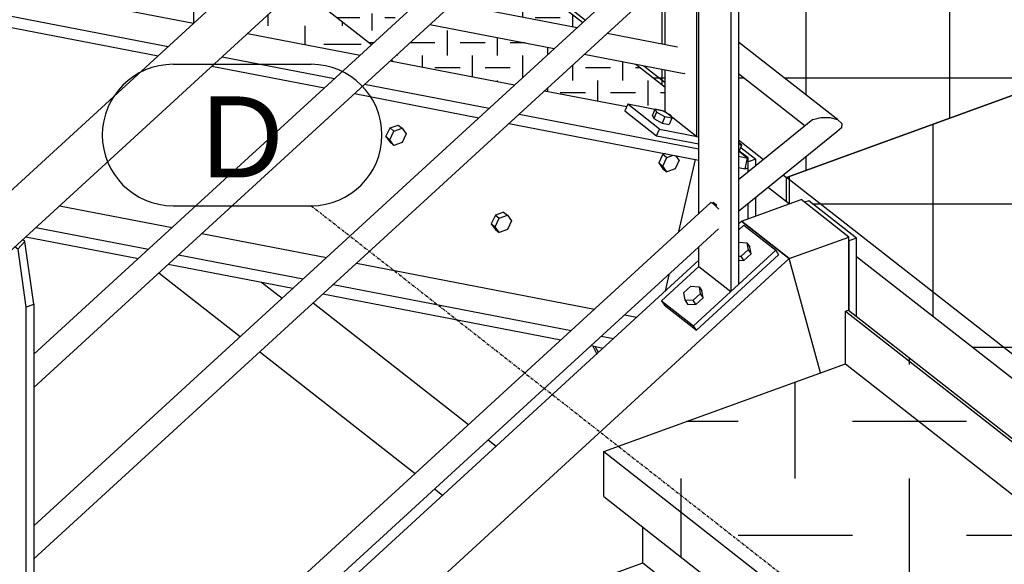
# Model space of a CAD drawing. Header units: millimetres. Extents: x 25 to 224619, y 20 to 11454.
# Tile 90 of 105: x 203071 to 204115, y 4890 to 5468. Entities that reach past the tile are written whole.
import ezdxf

# ---------------------------------------------------------------- set-up
doc = ezdxf.new("R2010")
doc.units = ezdxf.units.MM
doc.linetypes.add('DXK_LINE_DOT3', pattern=[5.9187, 2.979, -0.9799, 0.9799, -0.9799])
for name, color, linetype in [('ACIER_VISIBLE', 7, 'Continuous'), ('BOULONS', 7, 'Continuous'), ('MAILLAGE', 7, 'Continuous')]:
    doc.layers.add(name, color=color, linetype=linetype)
doc.styles.add('Arial', font='arial.ttf', dxfattribs={"height": 0.2})
pattern_1 = [(90, (202780.288, 5961.174), (-26.57725, 26.57725), [26.5772, -26.5772]), (180, (202767, 5974.462), (-26.57725, -26.57725), [26.5772, -26.5772])]
pattern_2 = [(90, (202664.256, 6052.11), (-39.4112, 39.4112), [39.4112, -39.4112]), (180, (202644.55, 6071.814), (-39.4112, -39.4112), [39.4112, -39.4112])]
pattern_3 = [(0, (203904.53, 5862.99), (0, 152.4), []), (90, (203904.53, 5862.99), (-152.4, 9e-15), [])]
pattern_4 = [(90, (203815.36, 4455.5), (-120.411, 120.411), [120.411, -120.411]), (180, (203755.15, 4515.7), (-120.411, -120.411), [120.411, -120.411])]
pattern_5 = [(90, (204256.06, 4859.73), (-120.977, 120.977), [120.977, -120.977]), (180, (204195.58, 4920.22), (-120.977, -120.977), [120.977, -120.977])]

# ---------------------------------------------------------------- blocks, each defined once
blk = doc.blocks.new('GridLine-1649644-35271 - 28025')
at = {"layer": 'MAILLAGE', "color": 7, "linetype": 'Continuous'}
for p, q in [((203233.4, 5420.2), (203380, 5420.2)), ((203233.4, 5270.2), (203380, 5270.2))]:
    blk.add_line(p, q, dxfattribs=at)
at = {"layer": 'MAILLAGE', "color": 7, "linetype": 'DXK_LINE_DOT3'}
blk.add_line((203380, 5270.2), (206606.4, 2741.6), dxfattribs=at)
at = {"layer": 'MAILLAGE', "color": 7, "linetype": 'Continuous'}
for centre, start, end in [((203233.4, 5345.2), 90, 270), ((203380, 5345.2), 270, 90)]:
    blk.add_arc(centre, 75, start, end, dxfattribs=at)
at = {"layer": 'MAILLAGE', "color": 7, "linetype": 'Continuous', "style": 'Arial'}
blk.add_text('D', height=86, dxfattribs=at).set_placement((203263.4, 5300.2))
blk = doc.blocks.new('Part-1649644-28690 - 28025')
at = {"layer": 'ACIER_VISIBLE', "color": 136, "linetype": 'Continuous'}
blk.add_line((203327.3, 5189.1), (203349, 5172.1), dxfattribs=at)
blk = doc.blocks.new('Part-1649644-28131 - 28025')
at = {"layer": 'ACIER_VISIBLE', "color": 136, "linetype": 'Continuous'}
for p, q in [((203833, 5250.8), (203836.3, 5253.8)), ((203836.3, 5253.8), (203886.9, 5214.1)), ((203886.9, 5214.1), (200807.1, 2389.2)), ((203085.8, 4565.5), (203791, 5212.3)), ((203919.9, 5092.9), (203886.9, 5214.1))]:
    blk.add_line(p, q, dxfattribs=at)
blk = doc.blocks.new('Part-1649644-28738 - 28025')
at = {"layer": 'ACIER_VISIBLE', "color": 136, "linetype": 'Continuous'}
for p, q in [((203076.2, 5232.3), (203068.7, 5224.2)), ((203076.2, 5232.3), (203073.9, 5234.2)), ((203085.8, 5165.6), (203076.2, 5232.3)), ((203068.7, 5224.2), (203065.6, 5226.6)), ((203068.7, 5224.2), (203077.5, 5162.6)), ((203043.8, 5189.1), (203047.7, 5210.2)), ((203043.8, 5074), (203043.8, 5189.1)), ((203077.5, 5162.6), (203085.8, 5165.6)), ((203077.5, 5162.6), (203077.5, 4493.8)), ((203085.8, 5165.6), (203085.8, 4501.4)), ((203043.8, 4892.2), (203043.8, 5038.8)), ((203043.8, 4576.7), (203043.8, 4856.9)), ((203043.8, 4520.2), (203043.8, 4541.4)), ((203043.8, 4520.2), (203077.5, 4493.8)), ((203077.5, 4493.8), (203085.8, 4501.4))]:
    blk.add_line(p, q, dxfattribs=at)
blk = doc.blocks.new('Part-1649644-28384 - 28025')
at = {"layer": 'ACIER_VISIBLE', "color": 136, "linetype": 'Continuous'}
for p, q in [((203864.8, 5289.7), (203887, 5272.3)), ((203958.3, 5216.4), (204328.6, 4926.2)), ((204365.8, 4897.1), (204443.7, 4836)), ((204464.4, 4819.7), (204550.6, 4752.2)), ((204571.3, 4736), (204685.8, 4646.2)), ((204727.9, 4613.3), (204771.2, 4579.3)), ((204853.2, 4515.1), (204854.7, 4513.9)), ((204854.7, 4310.9), (204854.7, 4513.9)), ((204832.6, 4328.3), (204854.7, 4310.9)), ((204854.7, 4310.9), (204858.3, 4312.3))]:
    blk.add_line(p, q, dxfattribs=at)
blk = doc.blocks.new('Part-1649644-28798 - 28025')
at = {"layer": 'ACIER_VISIBLE', "color": 136, "linetype": 'Continuous'}
for p, q in [((203085.8, 4930.7), (203799.5, 5585.4)), ((203085.8, 4895.5), (203811.7, 5561.2))]:
    blk.add_line(p, q, dxfattribs=at)
blk = doc.blocks.new('Part-1649644-28392 - 28025')
at = {"linetype": 'Continuous'}
h = blk.add_hatch(dxfattribs=at)
h.set_pattern_fill('', color=8, angle=90, style=0, pattern_type=0)
h.set_pattern_definition(pattern_1)
h.paths.add_polyline_path([(202950.8, 6023.1), (202780.3, 5961.2), (202808.2, 5939.3), (202950.8, 5911.8)])
h = blk.add_hatch(dxfattribs=at)
h.set_pattern_fill('', color=8, angle=90, style=0, pattern_type=0)
h.set_pattern_definition(pattern_1)
h.paths.add_polyline_path([(203144.7, 5874.4), (202992.9, 5993.5), (202992.9, 5903.7), (203060.2, 5890.7), (203067.8, 5889.3)])
h = blk.add_hatch(dxfattribs=at)
h.set_pattern_fill('', color=8, angle=90, style=0, pattern_type=0)
h.set_pattern_definition(pattern_1)
h.paths.add_polyline_path([(202950.8, 5827.5), (202950.8, 5884.9), (202853.7, 5903.6)])
h = blk.add_hatch(dxfattribs=at)
h.set_pattern_fill('', color=8, angle=90, style=0, pattern_type=0)
h.set_pattern_definition(pattern_1)
h.paths.add_polyline_path([(203328.8, 5531.3), (203445.7, 5638.6), (203190.3, 5838.8), (203178.1, 5841.1), (203105.7, 5855.1), (203066.8, 5862.6), (202998.9, 5875.7), (202992.9, 5876.8), (202992.9, 5794.6)])
h = blk.add_hatch(dxfattribs=at)
h.set_pattern_fill('', color=8, angle=90, style=0, pattern_type=0)
h.set_pattern_definition(pattern_1)
h.paths.add_polyline_path([(203498.2, 5490.8), (203523.3, 5513.8), (203560.9, 5548.3), (203482.9, 5609.4), (203453.6, 5582.4), (203416.4, 5548.4), (203378.7, 5513.8)])
h = blk.add_hatch(dxfattribs=at)
h.set_pattern_fill('', color=8, angle=90, style=0, pattern_type=0)
h.set_pattern_definition(pattern_1)
h.paths.add_polyline_path([(203662, 5459.2), (203667.8, 5464.5), (203581.6, 5532.1), (203577.4, 5528.2), (203552.2, 5505.1), (203529.9, 5484.7), (203594.1, 5472.3)])
h = blk.add_hatch(dxfattribs=at)
h.set_pattern_fill('', color=8, angle=90, style=0, pattern_type=0)
h.set_pattern_definition(pattern_1)
h.paths.add_polyline_path([(203443.9, 5441.1), (203473.9, 5468.6), (203387.6, 5485.2)])
h = blk.add_hatch(dxfattribs=at)
h.set_pattern_fill('', color=8, angle=90, style=0, pattern_type=0)
h.set_pattern_definition(pattern_1)
h.paths.add_polyline_path([(203595.6, 5398.3), (203601.3, 5403.6), (203624.5, 5424.8), (203637.7, 5437), (203505.7, 5462.5), (203464.7, 5424.8), (203466.8, 5423.1)])
h = blk.add_hatch(dxfattribs=at)
h.set_pattern_fill('', color=8, angle=90, style=0, pattern_type=0)
h.set_pattern_definition(pattern_1)
h.paths.add_polyline_path([(203755.1, 5370.3), (203755.1, 5396.1), (203724.1, 5420.4), (203712, 5422.7), (203669.5, 5430.9), (203659.1, 5421.3), (203627.3, 5392.2), (203714.5, 5375.4), (203715.3, 5377.3), (203715.6, 5377.9)])
at = {"layer": 'ACIER_VISIBLE', "color": 136, "linetype": 'Continuous'}
for p, q in [((202780.3, 5961.2), (202950.8, 6023.1)), ((202992.9, 5993.5), (203144.7, 5874.4)), ((203190.3, 5838.8), (203445.7, 5638.6)), ((203482.9, 5609.4), (203560.9, 5548.3)), ((203581.6, 5532.1), (203667.8, 5464.5)), ((203724.1, 5420.4), (203755.1, 5396.1))]:
    blk.add_line(p, q, dxfattribs=at)
blk = doc.blocks.new('Part-1649644-28733 - 28025')
at = {"linetype": 'Continuous'}
h = blk.add_hatch(dxfattribs=at)
h.set_pattern_fill('', color=8, style=0, pattern_type=0)
h.set_pattern_definition([(0, (203887.04, 5272.26), (0, 152.4), []), (90, (203887.04, 5272.26), (-152.4, 9e-15), [])])
h.paths.add_polyline_path([(203883.8, 5274.8), (203887, 5272.3), (203899.4, 5276.7), (203903.1, 5273.9), (203907.6, 5275.5), (203958.3, 5235.8), (203958.3, 5216.4), (204328.6, 4926.2), (204343.5, 4939.9), (204916.8, 5465.8), (204921.1, 5469.5), (204925.6, 5473), (204930.3, 5476.1), (204935, 5478.8), (204939.8, 5481.2), (204944.7, 5483.1), (205341.5, 5627.3), (205165, 5765.7), (203883.8, 5300.2)])
at = {"layer": 'ACIER_VISIBLE', "color": 136, "linetype": 'Continuous'}
for p, q in [((203883.8, 5300.2), (205165, 5765.7)), ((203883.8, 5274.8), (203883.8, 5300.2)), ((204343.5, 4939.9), (203883.8, 5300.2)), ((203883.8, 5274.8), (203887, 5272.3)), ((203958.3, 5216.4), (204328.6, 4926.2))]:
    blk.add_line(p, q, dxfattribs=at)
blk = doc.blocks.new('Bolt-1649644-28520 - 28025')
at = {"layer": 'BOULONS', "color": 7, "linetype": 'Continuous'}
for p, q in [((203752.9, 5324.8), (203748.6, 5315.6)), ((203755.1, 5325.6), (203752.9, 5324.8)), ((203752.9, 5324.8), (203757.1, 5321.5)), ((203748.6, 5315.6), (203752.9, 5309.5)), ((203748.6, 5315.6), (203752.8, 5312.3)), ((203752.8, 5312.3), (203757.1, 5321.5)), ((203757.1, 5321.5), (203763.9, 5323.9)), ((203770, 5318.5), (203765.7, 5309.4)), ((203770, 5318.5), (203766.6, 5323.4)), ((203757.1, 5306.2), (203752.8, 5312.3)), ((203752.9, 5309.5), (203757.1, 5306.2)), ((203765.7, 5309.4), (203757.1, 5306.2)), ((203583.8, 5263.3), (203575.2, 5260.2)), ((203583.8, 5263.3), (203588, 5260)), ((203575.2, 5260.2), (203570.9, 5251)), ((203575.1, 5247.7), (203579.4, 5256.9)), ((203575.2, 5260.2), (203579.4, 5256.9)), ((203579.4, 5256.9), (203588, 5260)), ((203588, 5260), (203592.3, 5254)), ((203592.3, 5254), (203588, 5244.8)), ((203570.9, 5251), (203575.2, 5245)), ((203570.9, 5251), (203575.1, 5247.7)), ((203579.4, 5241.7), (203575.1, 5247.7)), ((203575.2, 5245), (203579.4, 5241.7)), ((203588, 5244.8), (203579.4, 5241.7))]:
    blk.add_line(p, q, dxfattribs=at)
blk = doc.blocks.new('Part-1649644-28410 - 28025')
at = {"layer": 'ACIER_VISIBLE', "color": 136, "linetype": 'Continuous'}
for p, q in [((203836.3, 5253.8), (203899.4, 5276.7)), ((203950, 5237), (203899.4, 5276.7)), ((203886.9, 5214.1), (203836.3, 5253.8)), ((203886.9, 5214.1), (203950, 5237)), ((203950, 5159.1), (203950, 5237)), ((203919.9, 5092.9), (203886.9, 5214.1))]:
    blk.add_line(p, q, dxfattribs=at)
blk = doc.blocks.new('Bolt-1649644-28754 - 28025')
at = {"layer": 'BOULONS', "color": 7, "linetype": 'Continuous'}
for p, q in [((203833, 5231.3), (203833.2, 5231.4)), ((203833.2, 5231.4), (203842, 5230.9)), ((203842, 5230.9), (203843.3, 5223.5)), ((203842, 5230.9), (203845, 5226.4)), ((203835.8, 5216.6), (203843.3, 5223.5)), ((203843.3, 5223.5), (203846.3, 5219)), ((203846.3, 5219), (203845, 5226.4)), ((203833, 5216.7), (203835.8, 5216.6)), ((203833, 5212.4), (203838.7, 5212.1)), ((203838.7, 5212.1), (203835.8, 5216.6)), ((203838.7, 5212.1), (203846.3, 5219)), ((203782.3, 5184.8), (203774.8, 5177.8)), ((203782.3, 5184.8), (203791.2, 5184.3)), ((203791.2, 5184.3), (203792.5, 5176.8)), ((203791.2, 5184.3), (203794.1, 5179.8)), ((203795.4, 5172.3), (203794.1, 5179.8)), ((203774.8, 5177.8), (203776.1, 5170.4)), ((203776.1, 5170.4), (203784.9, 5169.9)), ((203776.1, 5170.4), (203779, 5165.9)), ((203784.9, 5169.9), (203792.5, 5176.8)), ((203787.8, 5165.4), (203784.9, 5169.9)), ((203787.8, 5165.4), (203795.4, 5172.3)), ((203792.5, 5176.8), (203795.4, 5172.3)), ((203779, 5165.9), (203787.8, 5165.4))]:
    blk.add_line(p, q, dxfattribs=at)
blk = doc.blocks.new('Part-1649644-28435 - 28025')
at = {"linetype": 'Continuous'}
h = blk.add_hatch(dxfattribs=at)
h.set_pattern_fill('', color=8, angle=90, style=0, pattern_type=0)
h.set_pattern_definition(pattern_2)
h.paths.add_polyline_path([(202808.2, 5939.3), (202664.3, 6052.1), (202540.7, 6007.2), (202568.3, 5985.6), (202660.9, 5967.7), (202796, 5941.7)])
h = blk.add_hatch(dxfattribs=at)
h.set_pattern_fill('', color=8, angle=90, style=0, pattern_type=0)
h.set_pattern_definition(pattern_2)
h.paths.add_polyline_path([(202950.8, 5685.8), (202950.8, 5827.5), (202853.7, 5903.6), (202841.6, 5906), (202689, 5935.4), (202650, 5942.9), (202613.8, 5949.9)])
h = blk.add_hatch(dxfattribs=at)
h.set_pattern_fill('', color=8, angle=90, style=0, pattern_type=0)
h.set_pattern_definition(pattern_2)
h.paths.add_polyline_path([(203321.7, 5524.8), (203328.8, 5531.3), (202992.9, 5794.6), (202992.9, 5652.8), (203102.2, 5567.1), (203177.3, 5552.7)])
h = blk.add_hatch(dxfattribs=at)
h.set_pattern_fill('', color=8, angle=90, style=0, pattern_type=0)
h.set_pattern_definition(pattern_2)
h.paths.add_polyline_path([(203255.3, 5463.9), (203271.6, 5478.8), (203297.5, 5502.6), (203170.1, 5527.2), (203147.7, 5531.5), (203226.9, 5469.4)])
h = blk.add_hatch(dxfattribs=at)
h.set_pattern_fill('', color=8, angle=90, style=0, pattern_type=0)
h.set_pattern_definition(pattern_2)
h.paths.add_polyline_path([(203431.8, 5429.9), (203443.9, 5441.1), (203387.6, 5485.2), (203375.4, 5487.6), (203354.5, 5491.6), (203312.3, 5452.9), (203373.8, 5441.1)])
h = blk.add_hatch(dxfattribs=at)
h.set_pattern_fill('', color=8, angle=90, style=0, pattern_type=0)
h.set_pattern_definition(pattern_2)
h.paths.add_polyline_path([(203466.8, 5423.1), (203464.7, 5424.8), (203463.5, 5423.8)])
at = {"layer": 'ACIER_VISIBLE', "color": 136, "linetype": 'Continuous'}
for p, q in [((202540.7, 6007.2), (202664.3, 6052.1)), ((202664.3, 6052.1), (202808.2, 5939.3)), ((202853.7, 5903.6), (202950.8, 5827.5)), ((202992.9, 5794.6), (203328.8, 5531.3)), ((203387.6, 5485.2), (203443.9, 5441.1)), ((203464.7, 5424.8), (203466.8, 5423.1))]:
    blk.add_line(p, q, dxfattribs=at)
blk = doc.blocks.new('Part-1649644-28682 - 28025')
at = {"layer": 'ACIER_VISIBLE', "color": 136, "linetype": 'Continuous'}
for p, q in [((203682.8, 5113), (203678.4, 5121.4)), ((203684.4, 5114.5), (203681.1, 5120.9))]:
    blk.add_line(p, q, dxfattribs=at)
blk = doc.blocks.new('Part-1649644-28732 - 28025')
at = {"linetype": 'Continuous'}
h = blk.add_hatch(dxfattribs=at)
h.set_pattern_fill('', color=8, style=0, pattern_type=0)
h.set_pattern_definition(pattern_3)
h.paths.add_polyline_path([(204850.6, 6012.1), (204850.6, 5997.9), (204801, 5979.8), (204795.4, 5984.3), (204795.4, 6055.4), (204676.8, 6148.3), (203929.4, 5876.7), (203942.1, 5866.8), (203942.4, 5862.3), (203923.7, 5845.3), (203833, 5762.6), (203833, 5761.4), (203923.3, 5690.7), (203937.7, 5679.4), (203942.4, 5675.4), (203942.3, 5670.8), (203937.6, 5666.7), (203922, 5653.7), (203833, 5579.4), (203833, 5443.7), (203923.4, 5372.8), (203937.9, 5361.6), (203942.5, 5357.5), (203942.3, 5352.8), (203937.4, 5348.7), (203921.8, 5336), (203880.7, 5302.6), (203864.8, 5289.7), (203883.8, 5274.8), (203883.8, 5300.2), (205165, 5765.7)])
h = blk.add_hatch(dxfattribs=at)
h.set_pattern_fill('', color=8, style=0, pattern_type=0)
h.set_pattern_definition(pattern_3)
h.paths.add_polyline_path([(203670.7, 5467.2), (203755.1, 5544.6), (203755.1, 5691.2), (203584.5, 5534.7)])
h = blk.add_hatch(dxfattribs=at)
h.set_pattern_fill('', color=8, style=0, pattern_type=0)
h.set_pattern_definition(pattern_3)
h.paths.add_polyline_path([(203667.8, 5464.5), (203670.7, 5467.2), (203584.5, 5534.7), (203581.6, 5532.1)])
h = blk.add_hatch(dxfattribs=at)
h.set_pattern_fill('', color=8, style=0, pattern_type=0)
h.set_pattern_definition(pattern_3)
h.paths.add_polyline_path([(203755.1, 5441.3), (203755.1, 5509.3), (203693.7, 5453.1)])
h = blk.add_hatch(dxfattribs=at)
h.set_pattern_fill('', color=8, style=0, pattern_type=0)
h.set_pattern_definition(pattern_3)
h.paths.add_polyline_path([(203724.1, 5420.4), (203755.1, 5396.1), (203755.1, 5414.4), (203732.5, 5418.7)])
h = blk.add_hatch(dxfattribs=at)
h.set_pattern_fill('', color=8, style=0, pattern_type=0)
h.set_pattern_definition(pattern_3)
h.paths.add_polyline_path([(203859.6, 5319.1), (203903.7, 5354.9), (203833, 5410.3), (203833, 5340)])
h = blk.add_hatch(dxfattribs=at)
h.set_pattern_fill('', color=8, style=0, pattern_type=0)
h.set_pattern_definition(pattern_3)
h.paths.add_polyline_path([(203851.4, 5312.4), (203859.6, 5319.1), (203833, 5340), (203833, 5337.4), (203836.5, 5334.6), (203835.4, 5332.1), (203851.4, 5319.6)])
at = {"layer": 'ACIER_VISIBLE', "color": 136, "linetype": 'Continuous'}
for p, q in [((205165, 5765.7), (203883.8, 5300.2)), ((203584.5, 5534.7), (203670.7, 5467.2)), ((203732.5, 5418.7), (203755.1, 5401.1)), ((203833, 5340), (203859.6, 5319.1)), ((203880.7, 5302.6), (203883.8, 5300.2)), ((203883.8, 5274.8), (203883.8, 5300.2)), ((203864.8, 5289.7), (203883.8, 5274.8))]:
    blk.add_line(p, q, dxfattribs=at)
blk = doc.blocks.new('Part-1649644-28491 - 28025')
at = {"linetype": 'Continuous'}
h = blk.add_hatch(dxfattribs=at)
h.set_pattern_fill('', color=8, angle=90, style=0, pattern_type=0)
h.set_pattern_definition(pattern_4)
h.paths.add_polyline_path([(203450.4, 4741.5), (203815.4, 4455.5), (203818.5, 4458.3), (203821.9, 4461.5), (203843.4, 4481.2), (204032.9, 4655), (204055.3, 4675.6), (203731.5, 4929.4), (203731.5, 4891.3), (203450.4, 4789.1)])
h = blk.add_hatch(dxfattribs=at)
h.set_pattern_fill('', color=8, angle=90, style=0, pattern_type=0)
h.set_pattern_definition(pattern_4)
h.paths.add_polyline_path([(203980.7, 4411.3), (204148, 4564.8), (204170.5, 4585.4), (204092.5, 4646.4), (204070.1, 4625.9), (203968.7, 4532.9), (203971.1, 4531), (203980.7, 4464.3)])
h = blk.add_hatch(dxfattribs=at)
h.set_pattern_fill('', color=8, angle=90, style=0, pattern_type=0)
h.set_pattern_definition(pattern_4)
h.paths.add_polyline_path([(203980.7, 4325.9), (204037.4, 4281.5), (204040.5, 4284.3), (204044, 4287.5), (204065.4, 4307.2), (204254.9, 4481), (204277.4, 4501.6), (204191.2, 4569.1), (204168.8, 4548.5), (203980.7, 4376)])
h = blk.add_hatch(dxfattribs=at)
h.set_pattern_fill('', color=8, angle=90, style=0, pattern_type=0)
h.set_pattern_definition(pattern_4)
h.paths.add_polyline_path([(203938.6, 4487.8), (203942.5, 4508.8), (203880.6, 4452), (203859.1, 4432.4), (203855.7, 4429.2), (203852.6, 4426.3), (203930.5, 4365.3), (203933.6, 4368.1), (203937.1, 4371.3), (203938.6, 4372.7)])
h = blk.add_hatch(dxfattribs=at)
h.set_pattern_fill('', color=8, angle=90, style=0, pattern_type=0)
h.set_pattern_definition(pattern_4)
h.paths.add_polyline_path([(204222.9, 4136.1), (204226, 4139), (204229.5, 4142.1), (204250.9, 4161.8), (204440.4, 4335.6), (204462.8, 4356.2), (204298.1, 4485.3), (204275.7, 4464.8), (204086.1, 4290.9), (204058.1, 4265.2)])
h = blk.add_hatch(dxfattribs=at)
h.set_pattern_fill('', color=8, angle=90, style=0, pattern_type=0)
h.set_pattern_definition(pattern_4)
h.paths.add_polyline_path([(204250.2, 4125.9), (204246.7, 4122.7), (204243.6, 4119.9), (204252.2, 4113.2), (204255.3, 4116), (204258.7, 4119.2), (204280.2, 4138.9), (204469.7, 4312.7), (204492.1, 4333.3), (204483.6, 4340), (204461.1, 4319.4), (204271.6, 4145.6)])
at = {"layer": 'ACIER_VISIBLE', "color": 136, "linetype": 'Continuous'}
for p, q in [((203731.5, 4891.3), (203731.5, 4929.4)), ((203450.4, 4789.1), (203731.5, 4891.3)), ((203731.5, 4891.3), (204032.9, 4655)), ((203450.4, 4789.1), (203843.4, 4481.2)), ((203450.4, 4741.5), (203450.4, 4789.1)), ((203450.4, 4741.5), (203815.4, 4455.5)), ((204070.1, 4625.9), (204148, 4564.8)), ((204168.8, 4548.5), (204254.9, 4481)), ((204275.7, 4464.8), (204440.4, 4335.6)), ((203880.6, 4452), (203938.6, 4406.5)), ((203852.6, 4426.3), (203930.5, 4365.3)), ((203980.7, 4373.6), (204065.4, 4307.2)), ((203980.7, 4325.9), (204037.4, 4281.5)), ((204461.1, 4319.4), (204469.7, 4312.7)), ((204086.1, 4290.9), (204250.9, 4161.8)), ((204058.1, 4265.2), (204222.9, 4136.1)), ((204271.6, 4145.6), (204280.2, 4138.9)), ((204243.6, 4119.9), (204252.2, 4113.2))]:
    blk.add_line(p, q, dxfattribs=at)
blk = doc.blocks.new('Part-1649644-28497 - 28025')
at = {"linetype": 'Continuous'}
h = blk.add_hatch(dxfattribs=at)
h.set_pattern_fill('', color=8, angle=90, style=0, pattern_type=0)
h.set_pattern_definition(pattern_5)
h.paths.add_polyline_path([(204083.3, 4701.3), (204256.1, 4859.7), (204288.8, 4889.8), (204291.1, 4891.8), (203949.6, 5159.5), (203946.3, 5158.3), (203946.3, 5102.5), (203690.1, 5009.4)])
h = blk.add_hatch(dxfattribs=at)
h.set_pattern_fill('', color=8, angle=90, style=0, pattern_type=0)
h.set_pattern_definition(pattern_5)
h.paths.add_polyline_path([(204055.3, 4675.6), (204083.3, 4701.3), (203690.1, 5009.4), (203690.1, 4961.8)])
h = blk.add_hatch(dxfattribs=at)
h.set_pattern_fill('', color=8, angle=90, style=0, pattern_type=0)
h.set_pattern_definition(pattern_5)
h.paths.add_polyline_path([(204170.5, 4585.4), (204198.5, 4611), (204371.2, 4769.5), (204404, 4799.6), (204326.1, 4860.6), (204293.3, 4830.6), (204120.5, 4672.1), (204092.5, 4646.4)])
h = blk.add_hatch(dxfattribs=at)
h.set_pattern_fill('', color=8, angle=90, style=0, pattern_type=0)
h.set_pattern_definition(pattern_5)
h.paths.add_polyline_path([(204404, 4799.6), (204406.2, 4801.6), (204328.3, 4862.7), (204326.1, 4860.6)])
h = blk.add_hatch(dxfattribs=at)
h.set_pattern_fill('', color=8, angle=90, style=0, pattern_type=0)
h.set_pattern_definition(pattern_5)
h.paths.add_polyline_path([(204277.4, 4501.6), (204305.4, 4527.3), (204478.1, 4685.7), (204510.9, 4715.8), (204513.1, 4717.8), (204426.9, 4785.4), (204424.7, 4783.3), (204391.9, 4753.2), (204219.2, 4594.8), (204197.8, 4575.1), (204194.3, 4571.9), (204191.2, 4569.1)])
h = blk.add_hatch(dxfattribs=at)
h.set_pattern_fill('', color=8, angle=90, style=0, pattern_type=0)
h.set_pattern_definition(pattern_5)
h.paths.add_polyline_path([(204490.9, 4381.9), (204663.6, 4540.3), (204685.8, 4560.7), (204685.8, 4582.5), (204533.8, 4701.6), (204531.6, 4699.5), (204498.8, 4669.5), (204326.1, 4511)])
h = blk.add_hatch(dxfattribs=at)
h.set_pattern_fill('', color=8, angle=90, style=0, pattern_type=0)
h.set_pattern_definition(pattern_5)
h.paths.add_polyline_path([(204520.1, 4359), (204685.8, 4511), (204685.8, 4525.5), (204684.3, 4524.1), (204511.6, 4365.7)])
h = blk.add_hatch(dxfattribs=at)
h.set_pattern_fill('', color=8, angle=90, style=0, pattern_type=0)
h.set_pattern_definition(pattern_5)
h.paths.add_polyline_path([(204462.8, 4356.2), (204465.9, 4359.1), (204468.8, 4361.7), (204490.9, 4381.9), (204326.1, 4511), (204298.1, 4485.3)])
h = blk.add_hatch(dxfattribs=at)
h.set_pattern_fill('', color=8, angle=90, style=0, pattern_type=0)
h.set_pattern_definition(pattern_5)
h.paths.add_polyline_path([(204492.1, 4333.3), (204520.1, 4359), (204511.6, 4365.7), (204483.6, 4340)])
at = {"layer": 'ACIER_VISIBLE', "color": 136, "linetype": 'Continuous'}
for p, q in [((203946.3, 5158.3), (203949.6, 5159.5)), ((203946.3, 5158.3), (204288.8, 4889.8)), ((203946.3, 5102.5), (203946.3, 5158.3)), ((203949.6, 5159.5), (204291.1, 4891.8)), ((203690.1, 5009.4), (203946.3, 5102.5)), ((203946.3, 5102.5), (204256.1, 4859.7)), ((203690.1, 5009.4), (204083.3, 4701.3)), ((203690.1, 4961.8), (203690.1, 5009.4)), ((203690.1, 4961.8), (204055.3, 4675.6)), ((204326.1, 4860.6), (204404, 4799.6)), ((204328.3, 4862.7), (204406.2, 4801.6)), ((204293.3, 4830.6), (204371.2, 4769.5)), ((204424.7, 4783.3), (204510.9, 4715.8)), ((204426.9, 4785.4), (204513.1, 4717.8)), ((204391.9, 4753.2), (204478.1, 4685.7)), ((204531.6, 4699.5), (204685.8, 4578.7)), ((204533.8, 4701.6), (204685.8, 4582.5)), ((204120.5, 4672.1), (204198.5, 4611)), ((204498.8, 4669.5), (204663.6, 4540.3)), ((204092.5, 4646.4), (204170.5, 4585.4)), ((204219.2, 4594.8), (204305.4, 4527.3)), ((204191.2, 4569.1), (204277.4, 4501.6)), ((204684.3, 4524.1), (204685.8, 4522.9)), ((204326.1, 4511), (204490.9, 4381.9)), ((204298.1, 4485.3), (204462.8, 4356.2)), ((204511.6, 4365.7), (204520.1, 4359)), ((204483.6, 4340), (204492.1, 4333.3))]:
    blk.add_line(p, q, dxfattribs=at)
blk = doc.blocks.new('Part-1649644-28519 - 28025')
at = {"layer": 'ACIER_VISIBLE', "color": 136, "linetype": 'Continuous'}
for p, q in [((200534.9, 5958.4), (203228.3, 5439.2)), ((200532.3, 5946.9), (203217.5, 5429.2)), ((203003.1, 5512.5), (203255.3, 5463.9)), ((203312.3, 5452.9), (203431.8, 5429.9)), ((203285.4, 5428.2), (203404.8, 5405.2)), ((203463.5, 5423.8), (203595.6, 5398.3)), ((203274.5, 5418.2), (203393.9, 5395.2)), ((203436.6, 5399), (203568.6, 5373.6)), ((203425.7, 5389.1), (203557.8, 5363.6)), ((203627.3, 5392.2), (203714.5, 5375.4)), ((203600.4, 5367.5), (203791, 5330.7)), ((203589.5, 5357.5), (203791, 5318.7)), ((203833.6, 5327.9), (203842.7, 5320.7)), ((203769.9, 5242.7), (203787.4, 5319.4)), ((203833, 5322.6), (203842.7, 5320.7)), ((203840.1, 5309.2), (203842.7, 5320.7)), ((203833, 5310.6), (203840.1, 5309.2)), ((203113, 5270), (203232.4, 5247)), ((203088.1, 5247.2), (203207.5, 5224.2)), ((203077.2, 5237.3), (203196.7, 5214.3)), ((203264.1, 5240.9), (203396.2, 5215.4)), ((203239.3, 5218.1), (203371.3, 5192.6)), ((203228.4, 5208.1), (203360.5, 5182.7)), ((203428, 5209.3), (203680.4, 5160.6)), ((203755.6, 5179.8), (203759.7, 5198.2)), ((203403.1, 5186.5), (203655.5, 5137.8)), ((203392.2, 5176.6), (203644.7, 5127.9)), ((203712.2, 5154.5), (203725.3, 5152)), ((203687.3, 5131.7), (203700.4, 5129.2)), ((203676.5, 5121.8), (203689.6, 5119.2))]:
    blk.add_line(p, q, dxfattribs=at)
blk = doc.blocks.new('Part-1649644-28796 - 28025')
at = {"layer": 'ACIER_VISIBLE', "color": 136, "linetype": 'Continuous'}
for p, q in [((200804, 3215.5), (203886.3, 6042.6)), ((200834, 3179.7), (203899.8, 5991.8))]:
    blk.add_line(p, q, dxfattribs=at)
blk = doc.blocks.new('Part-1649644-28521 - 28025')
at = {"layer": 'ACIER_VISIBLE', "color": 136, "linetype": 'Continuous'}
for p, q in [((203833.6, 5327.9), (203842.7, 5320.7)), ((203843.1, 5320.9), (203833.7, 5328.2)), ((203769.9, 5242.7), (203787.4, 5319.4)), ((203840.1, 5309.2), (203842.7, 5320.7)), ((203842.7, 5320.7), (203843.1, 5320.9)), ((203843.1, 5310.3), (203843.1, 5320.9)), ((203840.1, 5309.2), (203843.1, 5310.3)), ((203755.6, 5179.8), (203759.7, 5198.2))]:
    blk.add_line(p, q, dxfattribs=at)
blk = doc.blocks.new('Part-1649644-28819 - 28025')
at = {"layer": 'ACIER_VISIBLE', "color": 136, "linetype": 'Continuous'}
for p, q in [((203937.9, 5361.6), (203833, 5443.7)), ((203833, 5410.3), (203903.7, 5354.9)), ((203912, 5361.6), (203833, 5297.5)), ((203912, 5361.6), (203920.2, 5363.9)), ((203920.2, 5363.9), (203929.7, 5363.9)), ((203929.7, 5363.9), (203937.9, 5361.6)), ((203937.9, 5361.6), (203942.5, 5357.5)), ((203942.5, 5357.5), (203942.3, 5352.8)), ((203937.4, 5348.7), (203833, 5264)), ((203942.3, 5352.8), (203937.4, 5348.7)), ((203807.5, 5272.5), (203805.8, 5273.5)), ((203809.9, 5270.3), (203807.5, 5272.5))]:
    blk.add_line(p, q, dxfattribs=at)
blk = doc.blocks.new('Part-1649644-28558 - 28025')
at = {"layer": 'ACIER_VISIBLE', "color": 136, "linetype": 'Continuous'}
for p, q in [((203907.6, 5275.5), (203903.1, 5273.9)), ((203958.3, 5235.8), (203907.6, 5275.5)), ((203958.3, 5235.8), (203950, 5232.8)), ((203950, 5232.8), (203950, 5159.1)), ((203958.3, 5152.6), (203958.3, 5235.8))]:
    blk.add_line(p, q, dxfattribs=at)
blk = doc.blocks.new('Part-1649644-28806 - 28025')
at = {"layer": 'ACIER_VISIBLE', "color": 136, "linetype": 'Continuous'}
for p, q in [((203529.9, 5484.7), (203662, 5459.2)), ((203505.7, 5462.5), (203637.7, 5437)), ((203693.7, 5453.1), (203768.2, 5438.8)), ((203669.5, 5430.9), (203775.3, 5410.5)), ((203775.3, 5410.5), (203776.4, 5411))]:
    blk.add_line(p, q, dxfattribs=at)
blk = doc.blocks.new('Part-1649644-28797 - 28025')
at = {"layer": 'ACIER_VISIBLE', "color": 136, "linetype": 'Continuous'}
for p, q in [((203085.8, 5112.6), (203799.5, 5767.2)), ((203085.8, 5077.3), (203811.7, 5743.1))]:
    blk.add_line(p, q, dxfattribs=at)
blk = doc.blocks.new('Bolt-1649644-28607 - 28025')
at = {"layer": 'BOULONS', "color": 7, "linetype": 'Continuous'}
for p, q in [((203463.5, 5352.7), (203472.1, 5355.8)), ((203472.1, 5355.8), (203476.3, 5352.5)), ((203459.2, 5343.5), (203463.5, 5352.7)), ((203463.4, 5340.2), (203467.7, 5349.4)), ((203463.5, 5352.7), (203467.7, 5349.4)), ((203467.7, 5349.4), (203476.3, 5352.5)), ((203476.3, 5352.5), (203480.6, 5346.5)), ((203480.6, 5346.5), (203476.3, 5337.3)), ((203459.2, 5343.5), (203463.5, 5337.5)), ((203459.2, 5343.5), (203463.4, 5340.2)), ((203467.7, 5334.2), (203463.4, 5340.2)), ((203463.5, 5337.5), (203467.7, 5334.2)), ((203476.3, 5337.3), (203467.7, 5334.2))]:
    blk.add_line(p, q, dxfattribs=at)
blk = doc.blocks.new('Part-1649644-28615 - 28025')
at = {"layer": 'ACIER_VISIBLE', "color": 136, "linetype": 'Continuous'}
for p, q in [((203835.4, 5332.1), (203851.4, 5319.6)), ((203851.4, 5319.6), (203843.1, 5316.6)), ((203843.1, 5305.7), (203843.1, 5316.6)), ((203851.4, 5312.4), (203851.4, 5319.6)), ((203851.4, 5259.3), (203851.4, 5278.9)), ((203843.1, 5256.3), (203843.1, 5272.2))]:
    blk.add_line(p, q, dxfattribs=at)
blk = doc.blocks.new('Part-1649644-28618 - 28025')
at = {"layer": 'ACIER_VISIBLE', "color": 136, "linetype": 'Continuous'}
for p, q in [((203218.4, 5198.9), (203304.6, 5131.4)), ((203382, 5167.2), (203546.8, 5038.1)), ((203325.3, 5115.2), (203490, 4986)), ((203567.5, 5021.8), (203576.1, 5015.1)), ((203510.8, 4969.8), (203519.3, 4963.1))]:
    blk.add_line(p, q, dxfattribs=at)
blk = doc.blocks.new('Part-1649644-28739 - 28025')
at = {"layer": 'ACIER_VISIBLE', "color": 136, "linetype": 'Continuous'}
for p, q in [((203815.9, 5909.5), (203812.8, 5912)), ((203823.5, 5917.7), (203815.9, 5909.5)), ((203815.9, 5909.5), (203824.8, 5848)), ((203823.5, 5917.7), (203821.1, 5919.6)), ((203833, 5851), (203823.5, 5917.7)), ((203791, 5874.5), (203794.9, 5895.5)), ((203791, 5759.4), (203791, 5874.5)), ((203824.8, 5848), (203833, 5851)), ((203824.8, 5848), (203824.8, 5179.1)), ((203833, 5851), (203833, 5186.7)), ((203791, 5577.6), (203791, 5724.1)), ((203791, 5262.1), (203791, 5542.3)), ((203791, 5205.6), (203791, 5226.8)), ((203791, 5205.6), (203824.8, 5179.1)), ((203824.8, 5179.1), (203833, 5186.7))]:
    blk.add_line(p, q, dxfattribs=at)
blk = doc.blocks.new('Part-1649644-28799 - 28025')
at = {"layer": 'ACIER_VISIBLE', "color": 136, "linetype": 'Continuous'}
for p, q in [((203085.8, 4615.3), (203803.6, 5273.7)), ((203806.7, 5271.8), (203803.6, 5273.7)), ((203811.2, 5267.7), (203806.7, 5271.8)), ((203812.3, 5266.5), (203811.2, 5267.7)), ((203085.8, 4580), (203811.7, 5245.8))]:
    blk.add_line(p, q, dxfattribs=at)
blk = doc.blocks.new('Part-1649644-28753 - 28025')
at = {"layer": 'ACIER_VISIBLE', "color": 136, "linetype": 'Continuous'}
for p, q in [((203833, 5244.2), (203838.7, 5249.4)), ((203838.7, 5249.4), (203872.5, 5222.9)), ((203785.3, 5142.9), (203872.5, 5222.9)), ((203872.5, 5222.9), (203875.6, 5218.1)), ((203875.6, 5218.1), (203788.4, 5138.1)), ((203751.5, 5169.4), (203791, 5205.6)), ((203751.5, 5169.4), (203754.7, 5164.6)), ((203751.5, 5169.4), (203785.3, 5142.9)), ((203754.7, 5164.6), (203788.4, 5138.1)), ((203788.4, 5138.1), (203785.3, 5142.9))]:
    blk.add_line(p, q, dxfattribs=at)
blk = doc.blocks.new('Part-1649644-28763 - 28025')
at = {"layer": 'ACIER_VISIBLE', "color": 136, "linetype": 'Continuous'}
for p, q in [((203755.1, 6034.5), (203763.7, 6081.2)), ((203779.3, 6074.8), (203773.5, 6079.3)), ((203788.3, 6072.6), (203781.7, 6077.7)), ((203788.3, 6072.6), (203779.3, 6074.8)), ((203788.8, 6008.1), (203779.3, 6074.8)), ((203797.1, 6011.1), (203788.3, 6072.6)), ((203755.1, 5938.6), (203755.1, 6034.5)), ((203788.8, 6008.1), (203797.1, 6011.1)), ((203788.8, 5953.3), (203788.8, 6008.1)), ((203797.1, 6011.1), (203797.1, 5960.9)), ((203788.8, 5757.4), (203788.8, 5890)), ((203755.1, 5756.8), (203755.1, 5859)), ((203755.1, 5726.4), (203755.1, 5729.9)), ((203788.8, 5575.6), (203788.8, 5722.2)), ((203755.1, 5544.6), (203755.1, 5691.2)), ((203788.8, 5343.8), (203788.8, 5540.3)), ((203755.1, 5441.3), (203755.1, 5509.3)), ((203755.1, 5370.3), (203755.1, 5414.4)), ((203755.1, 5370.3), (203788.8, 5343.8)), ((203788.8, 5343.8), (203791, 5343.4))]:
    blk.add_line(p, q, dxfattribs=at)
blk = doc.blocks.new('Part-1649644-28766 - 28025')
at = {"layer": 'ACIER_VISIBLE', "color": 136, "linetype": 'Continuous'}
for p, q in [((203715.6, 5377.9), (203712.5, 5370.8)), ((203749.4, 5351.4), (203715.6, 5377.9)), ((203755.1, 5370.3), (203715.6, 5377.9)), ((203712.5, 5370.8), (203746.2, 5344.3)), ((203746.2, 5344.3), (203749.4, 5351.4)), ((203749.4, 5351.4), (203791, 5343.4)), ((203746.2, 5344.3), (203791, 5335.7)), ((203836.5, 5334.6), (203833, 5337.4)), ((203833, 5335.3), (203836.5, 5334.6)), ((203833, 5327.6), (203833.4, 5327.5)), ((203833.4, 5327.5), (203836.5, 5334.6))]:
    blk.add_line(p, q, dxfattribs=at)
blk = doc.blocks.new('Bolt-1649644-28767 - 28025')
at = {"layer": 'BOULONS', "color": 7, "linetype": 'Continuous'}
for p, q in [((203741.8, 5365.9), (203744.8, 5372.5)), ((203746.1, 5369.3), (203743.1, 5362.6)), ((203752.3, 5371), (203744.8, 5372.5)), ((203744.8, 5372.5), (203746.1, 5369.3)), ((203754.9, 5364.6), (203746.1, 5369.3)), ((203761.2, 5366.3), (203752.3, 5371)), ((203761.2, 5366.3), (203762.5, 5363.1)), ((203741.8, 5365.9), (203743.1, 5362.6)), ((203743.1, 5362.6), (203751.9, 5357.9)), ((203754.9, 5364.6), (203751.9, 5357.9)), ((203751.9, 5357.9), (203759.5, 5356.5)), ((203762.5, 5363.1), (203754.9, 5364.6)), ((203762.5, 5363.1), (203759.5, 5356.5))]:
    blk.add_line(p, q, dxfattribs=at)

msp = doc.modelspace()

# ---------------------------------------------------------------- block references
for name in ['Part-1649644-28732 - 28025', 'Part-1649644-28763 - 28025', 'Part-1649644-28806 - 28025', 'Part-1649644-28435 - 28025', 'Part-1649644-28796 - 28025', 'Part-1649644-28392 - 28025', 'Part-1649644-28519 - 28025', 'Part-1649644-28739 - 28025', 'Part-1649644-28797 - 28025', 'Part-1649644-28733 - 28025', 'Part-1649644-28798 - 28025', 'Part-1649644-28819 - 28025', 'GridLine-1649644-35271 - 28025', 'Part-1649644-28766 - 28025', 'Bolt-1649644-28767 - 28025', 'Bolt-1649644-28607 - 28025', 'Bolt-1649644-28520 - 28025', 'Part-1649644-28521 - 28025', 'Part-1649644-28615 - 28025', 'Part-1649644-28384 - 28025', 'Part-1649644-28799 - 28025', 'Part-1649644-28410 - 28025', 'Part-1649644-28558 - 28025', 'Part-1649644-28131 - 28025', 'Part-1649644-28753 - 28025', 'Part-1649644-28738 - 28025', 'Bolt-1649644-28754 - 28025', 'Part-1649644-28618 - 28025', 'Part-1649644-28690 - 28025', 'Part-1649644-28497 - 28025', 'Part-1649644-28682 - 28025', 'Part-1649644-28491 - 28025']:
    msp.add_blockref(name, (0, 0))

doc.saveas('drawing.dxf')
